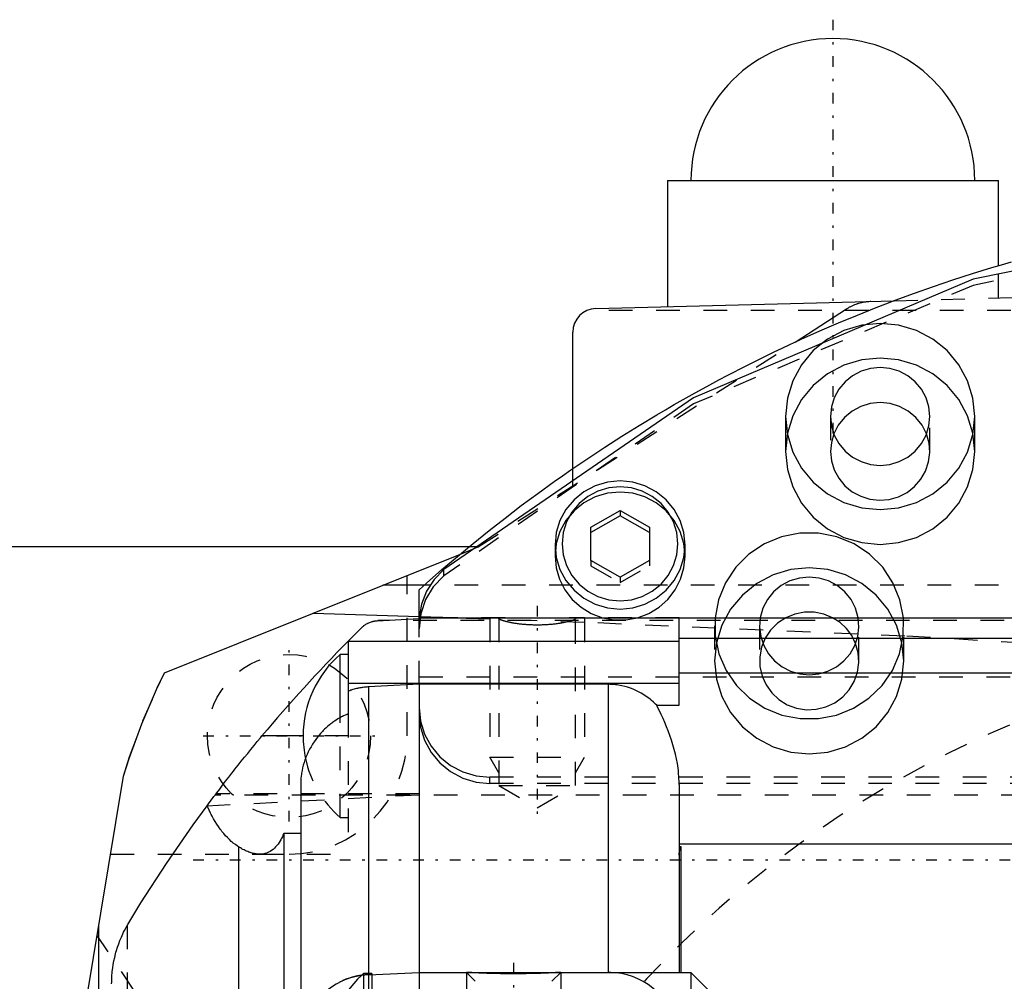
# Model space of a CAD drawing. Extents: x -109 to 109, y -1 to 737.
# Tile 9 of 12: x -59 to -18, y 601 to 641. Entities that reach past the tile are written whole.
import ezdxf

# ---------------------------------------------------------------- set-up
doc = ezdxf.new("R2010")
doc.units = 0
doc.linetypes.add('CENTER', pattern=[1.5, 0.45, -0.5, 0.05, -0.5])
doc.linetypes.add('DASHED', pattern=[2, 1, -1])
for name, color, linetype in [('AM_0', 7, 'CONTINUOUS'), ('AM_3', 7, 'DASHED'), ('AM_7', 7, 'CENTER')]:
    doc.layers.add(name, color=color, linetype=linetype)

msp = doc.modelspace()

# ---------------------------------------------------------------- linework, layer by layer
at = {"layer": 'AM_0', "color": 7, "linetype": 'CONTINUOUS'}
for p, q in [((-32, 634.5), (-32, 629.162)), ((-32, 634.5), (-18, 634.5)), ((-18, 630.895), (-18, 634.5)), ((-35.026, 629.083), (-22.413, 629.413)), ((-26.601, 627.659), (-24.422, 629.068)), ((-36, 622.309), (-36, 628.083)), ((-27, 624.516), (-27, 623.04)), ((-19, 623.04), (-19, 624.516)), ((-35.24, 619.835), (-34, 620.54)), ((-34, 620.54), (-34, 620.314)), ((-34, 620.54), (-32.76, 619.835)), ((-34, 620.314), (-35.24, 619.609)), ((-32.76, 619.609), (-34, 620.314)), ((-35.24, 618.424), (-35.24, 619.835)), ((-32.76, 619.835), (-32.76, 618.424)), ((-40.389, 619), (-64.8, 619)), ((-36.75, 619.077), (-36.75, 618.609)), ((-31.25, 618.609), (-31.25, 619.077)), ((-53.27, 613.666), (-40.753, 618.697)), ((-34, 617.719), (-35.24, 618.424)), ((-32.76, 618.424), (-34, 617.719)), ((-42.275, 617.382), (-44.025, 617.382)), ((-42.5, 615.97), (-42.5, 617.181)), ((-46.98, 616.194), (-42.5, 616.055)), ((-44.267, 615.877), (-42.5, 615.97)), ((-42.5, 616), (42.5, 616)), ((-31.5, 612.296), (-31.5, 616)), ((-45.5, 615.008), (-44.916, 615.591)), ((-45.5, 615.008), (-45.5, 611.929)), ((31.5, 615.12), (-31.5, 615.12)), ((-31.5, 615), (-45.5, 615)), ((-45.5, 614.45), (-45.843, 614.45)), ((-45.843, 611.771), (-45.843, 614.45)), ((31.5, 613.65), (-31.5, 613.65)), ((-31.5, 613.219), (-45.5, 613.219)), ((-42.5, 613.184), (-44.639, 613.075)), ((-44.639, 613.075), (-44.639, 600.953)), ((-42.5, 613.184), (-42.5, 526.816)), ((-34.5, 613.184), (-42.5, 613.184)), ((-34.5, 613.184), (-34.5, 601)), ((-32.451, 612.296), (-31.5, 612.296)), ((-47.403, 611), (-49.143, 611)), ((-58, 591.16), (-55.006, 609.302)), ((-47.5, 609.025), (-47.5, 597.92)), ((-31.5, 608.95), (-31.5, 600.978)), ((-51.124, 608.501), (-51.082, 608.557)), ((-47.5, 606.878), (-48.219, 606.878)), ((-48.219, 606.878), (-48.219, 533.122)), ((-50.139, 606.314), (-50.139, 533.686)), ((31.5, 606.42), (-31.5, 606.42)), ((-31.416, 606.309), (-31.5, 606.309)), ((-31.416, 601), (-31.416, 606.309)), ((-56.052, 602.961), (-56.052, 538.675)), ((-44.5, 600.95), (-44.843, 600.95)), ((-44.843, 600.95), (-44.843, 600.885)), ((-44.639, 600.901), (-42.5, 601)), ((-44.639, 600.901), (-44.639, 574.5)), ((-44.5, 600.95), (-44.5, 600.907)), ((-42.5, 601), (-31, 601)), ((-29, 599), (-31, 601)), ((-31, 601), (-31, 539))]:
    msp.add_line(p, q, dxfattribs=at)
for points in [[(41.459, 618.035), (30.896, 625.302), (19.062, 630.319), (6.442, 632.88), (-6.442, 632.88), (-19.062, 630.319), (-30.896, 625.302), (-41.459, 618.035)], [(-20.9, 624.516), (-20.94, 624.92), (-21.06, 625.308), (-21.254, 625.665), (-21.515, 625.979), (-21.833, 626.236), (-22.196, 626.427), (-22.59, 626.545), (-23, 626.584), (-23.41, 626.545), (-23.804, 626.427), (-24.167, 626.236), (-24.485, 625.979), (-24.746, 625.665), (-24.94, 625.308), (-25.06, 624.92), (-25.1, 624.516)], [(-21.038, 623.778), (-21.227, 624.149), (-21.488, 624.475), (-21.809, 624.744), (-22.178, 624.943), (-22.581, 625.067), (-23, 625.108), (-23.419, 625.067), (-23.822, 624.943), (-24.191, 624.744), (-24.512, 624.475), (-24.773, 624.149), (-24.962, 623.778)], [(-25.1, 624.516), (-25.06, 624.113), (-24.94, 623.725), (-24.746, 623.367), (-24.485, 623.054), (-24.167, 622.797), (-23.804, 622.606), (-23.41, 622.488), (-23, 622.448), (-22.59, 622.488), (-22.196, 622.606), (-21.833, 622.797), (-21.515, 623.054), (-21.254, 623.367), (-21.06, 623.725), (-20.94, 624.113), (-20.9, 624.516)], [(-27, 623.04), (-26.923, 622.272), (-26.696, 621.533), (-26.326, 620.852), (-25.828, 620.255), (-25.222, 619.765), (-24.531, 619.401), (-23.78, 619.177), (-23, 619.101), (-22.22, 619.177), (-21.469, 619.401), (-20.778, 619.765), (-20.172, 620.255), (-19.674, 620.852), (-19.304, 621.533), (-19.077, 622.272), (-19, 623.04)], [(-31.25, 619.077), (-31.303, 619.606), (-31.459, 620.114), (-31.713, 620.582), (-32.055, 620.992), (-32.472, 621.329), (-32.948, 621.579), (-33.464, 621.734), (-34, 621.786), (-34.536, 621.734), (-35.052, 621.579), (-35.528, 621.329), (-35.945, 620.992), (-36.287, 620.582), (-36.541, 620.114), (-36.697, 619.606), (-36.75, 619.077)], [(-22.016, 616), (-22.162, 616.764), (-22.459, 617.484), (-22.893, 618.134), (-23.448, 618.686), (-24.103, 619.121), (-24.831, 619.42), (-25.605, 619.573), (-26.395, 619.573), (-27.169, 619.42), (-27.897, 619.121), (-28.552, 618.686), (-29.107, 618.134), (-29.541, 617.484), (-29.838, 616.764), (-29.984, 616)], [(-36.75, 619.077), (-36.697, 618.549), (-36.541, 618.041), (-36.287, 617.573), (-35.945, 617.162), (-35.528, 616.826), (-35.052, 616.575), (-34.536, 616.421), (-34, 616.369), (-33.464, 616.421), (-32.948, 616.575), (-32.472, 616.826), (-32.055, 617.162), (-31.713, 617.573), (-31.459, 618.041), (-31.303, 618.549), (-31.25, 619.077)], [(-36.75, 618.609), (-36.703, 618.109), (-36.563, 617.627), (-36.335, 617.178), (-36.027, 616.778), (-35.65, 616.442), (-35.215, 616.179), (-34.74, 616)], [(-33.26, 616), (-32.785, 616.179), (-32.35, 616.442), (-31.973, 616.778), (-31.665, 617.178), (-31.437, 617.627), (-31.297, 618.109), (-31.25, 618.609)], [(-41.459, 618.035), (-41.867, 617.613), (-42.183, 617.12), (-42.394, 616.575), (-42.493, 616)], [(-23.93, 616), (-24.041, 616.399), (-24.231, 616.768), (-24.492, 617.092), (-24.813, 617.359), (-25.181, 617.557), (-25.582, 617.68), (-26, 617.721), (-26.418, 617.68), (-26.819, 617.557), (-27.187, 617.359), (-27.508, 617.092), (-27.769, 616.768), (-27.959, 616.399), (-28.07, 616)], [(-25.009, 616), (-25.389, 616.156), (-25.794, 616.235), (-26.206, 616.235), (-26.611, 616.156), (-26.991, 616)]]:
    msp.add_lwpolyline(points, dxfattribs=at)
for points in [[(-27, 624.516), (-26.923, 623.748), (-26.696, 623.009), (-26.326, 622.328), (-25.828, 621.731), (-25.222, 621.241), (-24.531, 620.877), (-23.78, 620.653), (-23, 620.577), (-22.22, 620.653), (-21.469, 620.877), (-20.778, 621.241), (-20.172, 621.731), (-19.674, 622.328), (-19.304, 623.009), (-19.077, 623.748), (-19, 624.516), (-19.077, 625.285), (-19.304, 626.024), (-19.674, 626.705), (-20.172, 627.302), (-20.778, 627.792), (-21.469, 628.156), (-22.22, 628.38), (-23, 628.455), (-23.78, 628.38), (-24.531, 628.156), (-25.222, 627.792), (-25.828, 627.302), (-26.326, 626.705), (-26.696, 626.024), (-26.923, 625.285)], [(-36.45, 619.129), (-36.403, 618.659), (-36.264, 618.206), (-36.037, 617.789), (-35.732, 617.423), (-35.361, 617.123), (-34.938, 616.9), (-34.478, 616.763), (-34, 616.717), (-33.522, 616.763), (-33.062, 616.9), (-32.639, 617.123), (-32.268, 617.423), (-31.963, 617.789), (-31.736, 618.206), (-31.597, 618.659), (-31.55, 619.129), (-31.597, 619.6), (-31.736, 620.053), (-31.963, 620.47), (-32.268, 620.836), (-32.639, 621.136), (-33.062, 621.359), (-33.522, 621.496), (-34, 621.542), (-34.478, 621.496), (-34.938, 621.359), (-35.361, 621.136), (-35.732, 620.836), (-36.037, 620.47), (-36.264, 620.053), (-36.403, 619.6)]]:
    msp.add_lwpolyline(points, close=True, dxfattribs=at)
for points in [[(-42.5, 617.181, 0), (-42.179, 617.468, 0), (-41.53, 618.036, 0), (-40.874, 618.596, 0), (-40.543, 618.872, 0), (-40.211, 619.146, 0), (-39.54, 619.688, 0), (-38.861, 620.22, 0), (-38.176, 620.743, 0), (-37.483, 621.257, 0), (-36.784, 621.761, 0), (-36.431, 622.01, 0), (-36.078, 622.256, 0), (-35.365, 622.741, 0), (-34.645, 623.216, 0), (-33.919, 623.682, 0), (-33.187, 624.137, 0), (-32.449, 624.583, 0), (-32.078, 624.802, 0), (-31.705, 625.018, 0), (-30.955, 625.444, 0), (-30.199, 625.859, 0), (-29.82, 626.063, 0), (-29.438, 626.264, 0), (-28.672, 626.659, 0), (-27.9, 627.043, 0), (-27.512, 627.231, 0), (-27.122, 627.416, 0), (-26.34, 627.779, 0), (-25.553, 628.132, 0), (-24.762, 628.473, 0), (-23.965, 628.804, 0), (-23.165, 629.124, 0), (-22.763, 629.28, 0), (-22.36, 629.433, 0), (-21.551, 629.731, 0), (-20.738, 630.018, 0), (-19.921, 630.294, 0), (-19.1, 630.559, 0), (-18.276, 630.813, 0), (-17.863, 630.936, 0), (-17.449, 631.056, 0)], [(-24.422, 629.068, 0), (-24.396, 629.084, 0), (-24.344, 629.116, 0), (-24.291, 629.146, 0), (-24.265, 629.16, 0), (-24.237, 629.174, 0), (-24.183, 629.2, 0), (-24.127, 629.225, 0), (-24.071, 629.248, 0), (-24.014, 629.27, 0), (-23.957, 629.29, 0), (-23.928, 629.299, 0), (-23.898, 629.308, 0), (-23.84, 629.324, 0), (-23.781, 629.338, 0), (-23.721, 629.351, 0), (-23.661, 629.362, 0), (-23.601, 629.371, 0), (-23.571, 629.374, 0), (-23.541, 629.378, 0), (-23.48, 629.383, 0), (-23.419, 629.387, 0), (-23.389, 629.388, 0)], [(-44.916, 615.591, 0), (-44.904, 615.603, 0), (-44.88, 615.625, 0), (-44.855, 615.647, 0), (-44.842, 615.657, 0), (-44.829, 615.667, 0), (-44.802, 615.688, 0), (-44.775, 615.707, 0), (-44.746, 615.726, 0), (-44.717, 615.743, 0), (-44.686, 615.76, 0), (-44.671, 615.769, 0), (-44.655, 615.776, 0), (-44.622, 615.792, 0), (-44.589, 615.806, 0), (-44.554, 615.819, 0), (-44.515, 615.833, 0), (-44.49, 615.84, 0), (-44.482, 615.842, 0), (-44.475, 615.844, 0), (-44.471, 615.845, 0), (-44.467, 615.846, 0), (-44.459, 615.848, 0), (-44.451, 615.85, 0), (-44.447, 615.851, 0), (-44.443, 615.852, 0), (-44.434, 615.854, 0), (-44.426, 615.856, 0), (-44.422, 615.857, 0), (-44.417, 615.858, 0), (-44.409, 615.86, 0), (-44.4, 615.861, 0), (-44.391, 615.863, 0), (-44.382, 615.865, 0), (-44.372, 615.866, 0), (-44.368, 615.867, 0), (-44.363, 615.868, 0), (-44.353, 615.869, 0), (-44.343, 615.87, 0), (-44.333, 615.872, 0), (-44.322, 615.873, 0), (-44.31, 615.874, 0), (-44.304, 615.875, 0), (-44.298, 615.875, 0), (-44.286, 615.876, 0), (-44.278, 615.877, 0), (-44.276, 615.877, 0), (-44.274, 615.877, 0), (-44.273, 615.877, 0), (-44.272, 615.877, 0), (-44.27, 615.877, 0), (-44.268, 615.877, 0), (-44.267, 615.877, 0)], [(-39.121, 615.964, 0), (-39.121, 615.966, 0), (-39.119, 615.97, 0), (-39.117, 615.973, 0), (-39.115, 615.975, 0), (-39.112, 615.977, 0), (-39.106, 615.98, 0), (-39.099, 615.983, 0), (-39.09, 615.986, 0), (-39.08, 615.988, 0), (-39.068, 615.991, 0), (-39.061, 615.992, 0), (-39.054, 615.993, 0), (-39.039, 615.994, 0), (-39.023, 615.996, 0), (-39.005, 615.997, 0), (-38.985, 615.998, 0), (-38.965, 615.999, 0), (-38.954, 615.999, 0), (-38.942, 615.999, 0), (-38.919, 616, 0), (-38.894, 616, 0), (-38.881, 616, 0)], [(-35.879, 615.964, 0), (-35.879, 615.962, 0), (-35.88, 615.958, 0), (-35.883, 615.954, 0), (-35.885, 615.951, 0), (-35.887, 615.949, 0), (-35.892, 615.944, 0), (-35.899, 615.939, 0), (-35.907, 615.934, 0), (-35.917, 615.928, 0), (-35.927, 615.923, 0), (-35.933, 615.92, 0), (-35.94, 615.917, 0), (-35.953, 615.911, 0), (-35.968, 615.904, 0), (-35.985, 615.898, 0), (-36.002, 615.892, 0), (-36.021, 615.885, 0), (-36.031, 615.882, 0), (-36.042, 615.878, 0), (-36.063, 615.871, 0), (-36.086, 615.864, 0), (-36.098, 615.861, 0), (-36.11, 615.858, 0), (-36.135, 615.851, 0), (-36.161, 615.844, 0), (-36.174, 615.84, 0), (-36.188, 615.837, 0), (-36.216, 615.83, 0), (-36.245, 615.823, 0), (-36.275, 615.816, 0), (-36.305, 615.809, 0), (-36.337, 615.803, 0), (-36.352, 615.799, 0), (-36.368, 615.796, 0), (-36.401, 615.79, 0), (-36.436, 615.783, 0), (-36.471, 615.777, 0), (-36.507, 615.77, 0), (-36.545, 615.764, 0), (-36.564, 615.761, 0), (-36.583, 615.758, 0), (-36.623, 615.752, 0), (-36.663, 615.747, 0), (-36.705, 615.741, 0), (-36.747, 615.736, 0), (-36.789, 615.731, 0), (-36.811, 615.728, 0), (-36.833, 615.726, 0), (-36.877, 615.721, 0), (-36.922, 615.717, 0), (-36.967, 615.713, 0), (-37.013, 615.709, 0), (-37.059, 615.706, 0), (-37.082, 615.704, 0), (-37.105, 615.703, 0), (-37.152, 615.7, 0), (-37.198, 615.697, 0), (-37.245, 615.695, 0), (-37.292, 615.694, 0), (-37.338, 615.692, 0), (-37.362, 615.692, 0), (-37.385, 615.691, 0), (-37.431, 615.691, 0), (-37.477, 615.69, 0), (-37.5, 615.69, 0), (-37.523, 615.69, 0), (-37.569, 615.691, 0), (-37.615, 615.691, 0), (-37.638, 615.692, 0), (-37.662, 615.692, 0), (-37.708, 615.694, 0), (-37.755, 615.695, 0), (-37.802, 615.697, 0), (-37.848, 615.7, 0), (-37.895, 615.703, 0), (-37.918, 615.704, 0), (-37.941, 615.706, 0), (-37.987, 615.709, 0), (-38.033, 615.713, 0), (-38.078, 615.717, 0), (-38.123, 615.721, 0), (-38.167, 615.726, 0), (-38.189, 615.728, 0), (-38.211, 615.731, 0), (-38.253, 615.736, 0), (-38.295, 615.741, 0), (-38.337, 615.747, 0), (-38.377, 615.752, 0), (-38.417, 615.758, 0), (-38.436, 615.761, 0), (-38.455, 615.764, 0), (-38.493, 615.77, 0), (-38.529, 615.777, 0), (-38.564, 615.783, 0), (-38.599, 615.79, 0), (-38.632, 615.796, 0), (-38.648, 615.799, 0), (-38.663, 615.803, 0), (-38.695, 615.809, 0), (-38.725, 615.816, 0), (-38.755, 615.823, 0), (-38.784, 615.83, 0), (-38.812, 615.837, 0), (-38.826, 615.84, 0), (-38.839, 615.844, 0), (-38.865, 615.851, 0), (-38.89, 615.858, 0), (-38.902, 615.861, 0), (-38.914, 615.864, 0), (-38.937, 615.871, 0), (-38.958, 615.878, 0), (-38.969, 615.882, 0), (-38.979, 615.885, 0), (-38.998, 615.892, 0), (-39.015, 615.898, 0), (-39.032, 615.904, 0), (-39.047, 615.911, 0), (-39.06, 615.917, 0), (-39.067, 615.92, 0), (-39.073, 615.923, 0), (-39.083, 615.928, 0), (-39.093, 615.934, 0), (-39.101, 615.939, 0), (-39.108, 615.944, 0), (-39.113, 615.949, 0), (-39.115, 615.951, 0), (-39.117, 615.954, 0), (-39.12, 615.958, 0), (-39.121, 615.962, 0), (-39.121, 615.964, 0)], [(-36.119, 616, 0), (-36.106, 616, 0), (-36.081, 616, 0), (-36.058, 615.999, 0), (-36.046, 615.999, 0), (-36.035, 615.999, 0), (-36.015, 615.998, 0), (-35.995, 615.997, 0), (-35.977, 615.996, 0), (-35.961, 615.994, 0), (-35.946, 615.993, 0), (-35.939, 615.992, 0), (-35.932, 615.991, 0), (-35.92, 615.988, 0), (-35.91, 615.986, 0), (-35.901, 615.983, 0), (-35.894, 615.98, 0), (-35.888, 615.977, 0), (-35.885, 615.975, 0), (-35.883, 615.973, 0), (-35.881, 615.97, 0), (-35.879, 615.966, 0), (-35.879, 615.964, 0)], [(-55.006, 609.302, 0), (-54.766, 610.048, 0), (-54.226, 611.519, 0), (-53.608, 612.959, 0), (-53.27, 613.666, 0)], [(-44.639, 613.075, 0), (-44.663, 613.074, 0), (-44.711, 613.071, 0), (-44.759, 613.067, 0), (-44.783, 613.064, 0), (-44.808, 613.061, 0), (-44.857, 613.055, 0), (-44.906, 613.049, 0), (-44.955, 613.041, 0), (-45.004, 613.032, 0), (-45.053, 613.022, 0), (-45.077, 613.017, 0), (-45.102, 613.012, 0), (-45.15, 613.001, 0), (-45.198, 612.988, 0), (-45.246, 612.975, 0), (-45.294, 612.961, 0), (-45.341, 612.947, 0), (-45.364, 612.939, 0), (-45.387, 612.932, 0), (-45.433, 612.916, 0), (-45.478, 612.899, 0), (-45.5, 612.89, 0)], [(-32.451, 612.296, 0), (-32.494, 612.34, 0), (-32.585, 612.426, 0), (-32.682, 612.51, 0), (-32.732, 612.551, 0), (-32.783, 612.592, 0), (-32.889, 612.669, 0), (-32.998, 612.741, 0), (-33.109, 612.808, 0), (-33.22, 612.869, 0), (-33.332, 612.924, 0), (-33.387, 612.949, 0), (-33.443, 612.973, 0), (-33.559, 613.018, 0), (-33.68, 613.058, 0), (-33.804, 613.094, 0), (-33.931, 613.124, 0), (-34.06, 613.148, 0), (-34.124, 613.158, 0), (-34.188, 613.166, 0), (-34.315, 613.178, 0), (-34.439, 613.183, 0), (-34.5, 613.184, 0)], [(-31.5, 608.95, 0), (-31.501, 609.048, 0), (-31.509, 609.243, 0), (-31.524, 609.44, 0), (-31.534, 609.538, 0), (-31.546, 609.637, 0), (-31.575, 609.835, 0), (-31.612, 610.034, 0), (-31.655, 610.232, 0), (-31.705, 610.432, 0), (-31.761, 610.631, 0), (-31.791, 610.73, 0), (-31.823, 610.829, 0), (-31.889, 611.022, 0), (-31.959, 611.21, 0), (-32.031, 611.393, 0), (-32.106, 611.569, 0), (-32.182, 611.741, 0), (-32.221, 611.824, 0), (-32.259, 611.906, 0), (-32.336, 612.066, 0), (-32.413, 612.221, 0), (-32.451, 612.296, 0)], [(-45.5, 611.929, 0), (-45.54, 611.913, 0), (-45.618, 611.88, 0), (-45.695, 611.845, 0), (-45.734, 611.827, 0), (-45.773, 611.807, 0), (-45.851, 611.766, 0), (-45.928, 611.722, 0), (-46.005, 611.675, 0), (-46.081, 611.625, 0), (-46.156, 611.573, 0), (-46.192, 611.546, 0), (-46.229, 611.519, 0), (-46.3, 611.463, 0), (-46.368, 611.405, 0), (-46.435, 611.346, 0), (-46.498, 611.286, 0), (-46.559, 611.225, 0), (-46.588, 611.195, 0), (-46.616, 611.164, 0), (-46.673, 611.101, 0), (-46.73, 611.034, 0), (-46.758, 611, 0)], [(-51.462, 608.048, 0), (-51.406, 608.124, 0), (-51.292, 608.277, 0), (-51.174, 608.434, 0), (-51.115, 608.514, 0), (-51.054, 608.594, 0), (-50.931, 608.756, 0), (-50.806, 608.92, 0), (-50.679, 609.086, 0), (-50.549, 609.253, 0), (-50.418, 609.421, 0), (-50.352, 609.506, 0), (-50.285, 609.59, 0), (-50.152, 609.759, 0), (-50.017, 609.928, 0), (-49.882, 610.097, 0), (-49.747, 610.265, 0), (-49.612, 610.431, 0), (-49.544, 610.514, 0), (-49.477, 610.596, 0), (-49.342, 610.759, 0), (-49.209, 610.92, 0), (-49.143, 611, 0)], [(-46.758, 611, 0), (-46.796, 610.952, 0), (-46.869, 610.854, 0), (-46.94, 610.753, 0), (-46.973, 610.702, 0), (-47.006, 610.65, 0), (-47.069, 610.545, 0), (-47.128, 610.438, 0), (-47.184, 610.329, 0), (-47.235, 610.219, 0), (-47.282, 610.108, 0), (-47.304, 610.051, 0), (-47.324, 609.995, 0), (-47.363, 609.881, 0), (-47.397, 609.767, 0), (-47.426, 609.652, 0), (-47.45, 609.537, 0), (-47.47, 609.422, 0), (-47.478, 609.365, 0), (-47.485, 609.308, 0), (-47.494, 609.194, 0), (-47.499, 609.081, 0), (-47.5, 609.025, 0)], [(-54.78, 603.094, 0), (-54.259, 603.941, 0), (-53.179, 605.61, 0), (-52.047, 607.244, 0), (-51.462, 608.048, 0)], [(-50.139, 606.314, 0), (-50.183, 606.343, 0), (-50.269, 606.405, 0), (-50.355, 606.471, 0), (-50.397, 606.506, 0), (-50.439, 606.542, 0), (-50.521, 606.617, 0), (-50.603, 606.698, 0), (-50.682, 606.782, 0), (-50.76, 606.871, 0), (-50.837, 606.965, 0), (-50.874, 607.013, 0), (-50.911, 607.063, 0), (-50.984, 607.164, 0), (-51.054, 607.27, 0), (-51.123, 607.38, 0), (-51.19, 607.494, 0), (-51.254, 607.611, 0), (-51.286, 607.671, 0), (-51.316, 607.732, 0), (-51.376, 607.856, 0), (-51.434, 607.983, 0), (-51.462, 608.048, 0)], [(-48.219, 606.878, 0), (-48.24, 606.829, 0), (-48.281, 606.736, 0), (-48.325, 606.65, 0), (-48.347, 606.609, 0), (-48.369, 606.569, 0), (-48.415, 606.495, 0), (-48.462, 606.427, 0), (-48.512, 606.364, 0), (-48.564, 606.305, 0), (-48.618, 606.25, 0), (-48.646, 606.225, 0), (-48.675, 606.201, 0), (-48.735, 606.156, 0), (-48.797, 606.117, 0), (-48.861, 606.084, 0), (-48.927, 606.056, 0), (-48.995, 606.033, 0), (-49.029, 606.025, 0), (-49.064, 606.017, 0), (-49.136, 606.006, 0), (-49.208, 606.001, 0), (-49.245, 606, 0)], [(-49.245, 606, 0), (-49.268, 606, 0), (-49.315, 606.002, 0), (-49.362, 606.006, 0), (-49.385, 606.009, 0), (-49.409, 606.013, 0), (-49.456, 606.021, 0), (-49.503, 606.03, 0), (-49.551, 606.042, 0), (-49.598, 606.055, 0), (-49.646, 606.07, 0), (-49.67, 606.079, 0), (-49.695, 606.088, 0), (-49.745, 606.107, 0), (-49.795, 606.128, 0), (-49.847, 606.151, 0), (-49.899, 606.176, 0), (-49.951, 606.203, 0), (-49.978, 606.218, 0), (-50.004, 606.233, 0), (-50.058, 606.264, 0), (-50.112, 606.297, 0), (-50.139, 606.314, 0)], [(-31.5, 605.961, 0), (-31.498, 606.017, 0), (-31.479, 606.133, 0), (-31.442, 606.25, 0), (-31.416, 606.309, 0)], [(-55.5, 600.508, 0), (-55.499, 600.584, 0), (-55.495, 600.735, 0), (-55.486, 600.885, 0), (-55.48, 600.96, 0), (-55.472, 601.036, 0), (-55.454, 601.185, 0), (-55.431, 601.335, 0), (-55.404, 601.483, 0), (-55.372, 601.631, 0), (-55.336, 601.777, 0), (-55.317, 601.85, 0), (-55.296, 601.923, 0), (-55.251, 602.067, 0), (-55.202, 602.21, 0), (-55.148, 602.351, 0), (-55.09, 602.49, 0), (-55.028, 602.628, 0), (-54.996, 602.696, 0), (-54.962, 602.764, 0), (-54.892, 602.897, 0), (-54.818, 603.029, 0), (-54.78, 603.094, 0)], [(-45.817, 600.615, 0), (-45.782, 600.632, 0), (-45.748, 600.648, 0), (-45.713, 600.664, 0), (-45.696, 600.671, 0), (-45.679, 600.679, 0), (-45.645, 600.693, 0), (-45.61, 600.707, 0), (-45.593, 600.714, 0), (-45.576, 600.721, 0), (-45.54, 600.734, 0), (-45.504, 600.747, 0), (-45.486, 600.753, 0), (-45.468, 600.76, 0), (-45.431, 600.772, 0), (-45.394, 600.784, 0), (-45.356, 600.795, 0), (-45.318, 600.806, 0), (-45.28, 600.817, 0), (-45.261, 600.822, 0), (-45.241, 600.827, 0), (-45.203, 600.837, 0), (-45.164, 600.846, 0), (-45.124, 600.854, 0), (-45.085, 600.862, 0), (-45.046, 600.87, 0), (-45.026, 600.873, 0), (-45.006, 600.877, 0), (-44.967, 600.883, 0), (-44.927, 600.889, 0), (-44.907, 600.892, 0)], [(-36.5, 601, 0), (-36.5, 601, 0), (-36.502, 601, 0), (-36.505, 601, 0), (-36.507, 601, 0), (-36.51, 600.999, 0), (-36.517, 600.999, 0), (-36.525, 600.998, 0), (-36.536, 600.998, 0), (-36.548, 600.997, 0), (-36.561, 600.996, 0), (-36.569, 600.996, 0), (-36.577, 600.995, 0), (-36.594, 600.994, 0), (-36.613, 600.993, 0), (-36.634, 600.992, 0), (-36.656, 600.991, 0), (-36.68, 600.99, 0), (-36.693, 600.989, 0), (-36.706, 600.988, 0), (-36.733, 600.987, 0), (-36.761, 600.985, 0), (-36.776, 600.984, 0), (-36.791, 600.984, 0), (-36.823, 600.982, 0), (-36.856, 600.98, 0), (-36.872, 600.98, 0), (-36.89, 600.979, 0), (-36.925, 600.977, 0), (-36.961, 600.975, 0), (-36.998, 600.974, 0), (-37.037, 600.972, 0), (-37.076, 600.97, 0), (-37.095, 600.969, 0), (-37.115, 600.968, 0), (-37.157, 600.967, 0), (-37.199, 600.965, 0), (-37.243, 600.963, 0), (-37.288, 600.962, 0), (-37.335, 600.96, 0), (-37.358, 600.959, 0), (-37.382, 600.958, 0), (-37.431, 600.957, 0), (-37.481, 600.955, 0), (-37.532, 600.954, 0), (-37.583, 600.952, 0), (-37.636, 600.951, 0), (-37.662, 600.95, 0), (-37.689, 600.949, 0), (-37.743, 600.948, 0), (-37.798, 600.947, 0), (-37.853, 600.946, 0), (-37.909, 600.945, 0), (-37.965, 600.944, 0), (-37.993, 600.943, 0), (-38.021, 600.943, 0), (-38.078, 600.942, 0), (-38.135, 600.941, 0), (-38.191, 600.941, 0), (-38.248, 600.94, 0), (-38.305, 600.94, 0), (-38.333, 600.94, 0), (-38.361, 600.94, 0), (-38.417, 600.939, 0), (-38.472, 600.939, 0), (-38.5, 600.939, 0), (-38.528, 600.939, 0), (-38.583, 600.939, 0), (-38.639, 600.94, 0), (-38.667, 600.94, 0), (-38.695, 600.94, 0), (-38.752, 600.94, 0), (-38.809, 600.941, 0), (-38.865, 600.941, 0), (-38.922, 600.942, 0), (-38.979, 600.943, 0), (-39.007, 600.943, 0), (-39.035, 600.944, 0), (-39.091, 600.945, 0), (-39.147, 600.946, 0), (-39.202, 600.947, 0), (-39.257, 600.948, 0), (-39.311, 600.949, 0), (-39.338, 600.95, 0), (-39.364, 600.951, 0), (-39.417, 600.952, 0), (-39.468, 600.954, 0), (-39.519, 600.955, 0), (-39.569, 600.957, 0), (-39.618, 600.958, 0), (-39.642, 600.959, 0), (-39.665, 600.96, 0), (-39.712, 600.962, 0), (-39.757, 600.963, 0), (-39.801, 600.965, 0), (-39.843, 600.967, 0), (-39.885, 600.968, 0), (-39.905, 600.969, 0), (-39.924, 600.97, 0), (-39.963, 600.972, 0), (-40.002, 600.974, 0), (-40.039, 600.975, 0), (-40.075, 600.977, 0), (-40.11, 600.979, 0), (-40.128, 600.98, 0), (-40.144, 600.98, 0), (-40.177, 600.982, 0), (-40.209, 600.984, 0), (-40.224, 600.984, 0), (-40.239, 600.985, 0), (-40.267, 600.987, 0), (-40.294, 600.988, 0), (-40.307, 600.989, 0), (-40.32, 600.99, 0), (-40.344, 600.991, 0), (-40.366, 600.992, 0), (-40.387, 600.993, 0), (-40.406, 600.994, 0), (-40.423, 600.995, 0), (-40.431, 600.996, 0), (-40.439, 600.996, 0), (-40.452, 600.997, 0), (-40.464, 600.998, 0), (-40.475, 600.998, 0), (-40.483, 600.999, 0), (-40.49, 600.999, 0), (-40.493, 601, 0), (-40.495, 601, 0), (-40.498, 601, 0), (-40.5, 601, 0), (-40.5, 601, 0)]]:
    msp.add_polyline3d(points, dxfattribs=at)
for centre, radius, start, end in [((-25, 634.5), 6, 0, 180), ((-35, 628.083), 1, 91.5, 180), ((0, 570), 64, 135.31124, 140.16156), ((-42.803, 610.998), 4.6, 131.3662, 179.9713), ((-42.803, 611.002), 4.6, 180.0287, 191.9307), ((-44.5, 597.904), 3, 92.6507, 180), ((-41.803, 597.498), 4.6, 131.3662, 132.7872)]:
    msp.add_arc(centre, radius, start, end, dxfattribs=at)
at = {"layer": 'AM_3', "color": 6, "linetype": 'DASHED'}
for p, q in [((-18, 629.529), (-18, 630.895)), ((-22.413, 629.413), (0, 630)), ((24.527, 629), (-35.399, 629)), ((-40, 619), (-26.601, 627.659)), ((-25.1, 624.516), (-25.1, 623.04)), ((-20.9, 623.04), (-20.9, 624.516)), ((-36, 621.585), (-36, 622.309)), ((-40.753, 618.697), (-40, 619)), ((-40, 619), (-40.389, 619)), ((-35.24, 618.424), (-35.24, 618.199)), ((-32.76, 618.424), (-32.76, 618.199)), ((-41.459, 617.776), (-41.459, 618.035)), ((-35.24, 618.199), (-34, 617.494)), ((-34, 617.494), (-32.76, 618.199)), ((-43, 611), (-43, 617.794)), ((-34, 617.719), (-34, 617.494)), ((-2, 617.382), (-42.275, 617.382)), ((44.247, 615.878), (-44.247, 615.878)), ((-42.493, 616), (-42.5, 615.797)), ((-38.855, 616), (-42.5, 616)), ((-42.5, 613.184), (-42.5, 615.97)), ((-39.5, 615.964), (-39.5, 610.1)), ((-39.121, 615.964), (-39.121, 608.9)), ((-31.5, 616), (-36.145, 616)), ((-35.879, 608.9), (-35.879, 615.964)), ((-35.5, 615.964), (-35.5, 610.1)), ((-30, 615.653), (-30, 614.177)), ((-28.1, 615.653), (-28.1, 614.177)), ((-23.9, 614.177), (-23.9, 615.653)), ((-22, 614.177), (-22, 615.653)), ((-42.5, 613.5), (42.5, 613.5)), ((-45.843, 607.55), (-45.843, 611.771)), ((-45.5, 611.929), (-45.5, 606)), ((-45.5, 611), (-47.403, 611)), ((-39.121, 609.444), (-39.5, 610.1)), ((-39.5, 610.1), (-35.5, 610.1)), ((-35.879, 609.444), (-35.5, 610.1)), ((-39.5, 608.994), (-39.5, 609.253)), ((39.5, 609.253), (-39.5, 609.253)), ((39.5, 608.994), (-39.5, 608.994)), ((-39.121, 608.9), (-37.5, 607.964)), ((-39.121, 608.9), (-35.879, 608.9)), ((-37.5, 607.964), (-35.879, 608.9)), ((-42.5, 608.5), (-51.476, 608.03)), ((51.124, 608.501), (-51.124, 608.501)), ((-42.5, 608.557), (-51.082, 608.557)), ((-45.843, 607.55), (-45.5, 607.55)), ((-55.551, 606), (-49.245, 606)), ((-49.245, 606), (-45.5, 606)), ((-54.842, 602.987), (-54.842, 574.5)), ((-44.843, 600.885), (-44.843, 594.05)), ((-44.639, 600.953), (-44.639, 600.917)), ((-44.639, 600.917), (-44.5, 600.923)), ((-44.5, 600.907), (-44.5, 593.5)), ((-40.5, 601), (-40.121, 600.621)), ((-40.5, 601), (-40.5, 595)), ((-36.879, 600.621), (-36.5, 601)), ((-36.5, 601), (-36.5, 595)), ((-31.5, 539.024), (-31.5, 600.978)), ((-31.416, 539), (-31.416, 601))]:
    msp.add_line(p, q, dxfattribs=at)
for points in [[(41.459, 617.776), (30.896, 625.043), (19.062, 630.06), (6.442, 632.621), (-6.442, 632.621), (-19.062, 630.06), (-30.896, 625.043), (-41.459, 617.776)], [(-19, 623.04), (-19.077, 623.809), (-19.304, 624.548), (-19.674, 625.229), (-20.172, 625.826), (-20.778, 626.316), (-21.469, 626.68), (-22.22, 626.904), (-23, 626.979), (-23.78, 626.904), (-24.531, 626.68), (-25.222, 626.316), (-25.828, 625.826), (-26.326, 625.229), (-26.696, 624.548), (-26.923, 623.809), (-27, 623.04)], [(-25.1, 623.04), (-25.06, 622.64), (-24.943, 622.255), (-24.751, 621.899), (-24.494, 621.587), (-24.18, 621.33), (-23.822, 621.137), (-23.432, 621.016), (-23.026, 620.972), (-22.619, 621.006), (-22.226, 621.118), (-21.863, 621.301), (-21.543, 621.551), (-21.278, 621.857), (-21.078, 622.208), (-20.95, 622.59), (-20.901, 622.989), (-20.93, 623.39), (-21.038, 623.778)], [(-24.962, 623.778), (-25.065, 623.415), (-25.1, 623.04)], [(-31.25, 618.609), (-31.303, 619.137), (-31.459, 619.645), (-31.713, 620.113), (-32.055, 620.524), (-32.472, 620.86), (-32.948, 621.111), (-33.464, 621.265), (-34, 621.317), (-34.536, 621.265), (-35.052, 621.111), (-35.528, 620.86), (-35.945, 620.524), (-36.287, 620.113), (-36.541, 619.645), (-36.697, 619.137), (-36.75, 618.609)], [(-41.459, 617.776), (-41.898, 617.314), (-42.227, 616.769), (-42.431, 616.168), (-42.5, 615.538)], [(-34.74, 616), (-34.249, 615.911), (-33.751, 615.911), (-33.26, 616)], [(-29.984, 616), (-29.977, 615.232), (-29.819, 614.481), (-29.515, 613.774), (-29.079, 613.138), (-28.525, 612.598), (-27.875, 612.173), (-27.154, 611.881), (-26.39, 611.732), (-25.61, 611.732), (-24.846, 611.881), (-24.125, 612.173), (-23.475, 612.598), (-22.921, 613.138), (-22.485, 613.774), (-22.181, 614.481), (-22.023, 615.232), (-22.016, 616)], [(-28.07, 616), (-28.099, 615.602), (-28.05, 615.206), (-27.925, 614.826), (-27.728, 614.478), (-27.467, 614.173), (-27.151, 613.923), (-26.792, 613.737), (-26.403, 613.623), (-26, 613.585), (-25.597, 613.623), (-25.208, 613.737), (-24.849, 613.923), (-24.533, 614.173), (-24.272, 614.478), (-24.075, 614.826), (-23.95, 615.206), (-23.901, 615.602), (-23.93, 616)], [(-26.991, 616), (-27.338, 615.771), (-27.632, 615.478), (-27.862, 615.134), (-28.017, 614.752), (-28.093, 614.347), (-28.086, 613.935), (-27.996, 613.533), (-27.827, 613.157), (-27.585, 612.821), (-27.281, 612.538), (-26.926, 612.321), (-26.535, 612.177), (-26.122, 612.112), (-25.704, 612.129), (-25.298, 612.228), (-24.92, 612.403), (-24.585, 612.649), (-24.306, 612.955), (-24.093, 613.31), (-23.957, 613.699), (-23.901, 614.107), (-23.929, 614.518), (-24.038, 614.915)], [(-24.038, 614.915), (-24.203, 615.246), (-24.424, 615.544), (-24.696, 615.798), (-25.009, 616)], [(-42.5, 612.207), (-42.442, 611.631), (-42.272, 611.077), (-41.994, 610.566), (-41.621, 610.118), (-41.167, 609.751), (-40.648, 609.478), (-40.085, 609.31), (-39.5, 609.253)], [(-42.5, 611.949), (-42.442, 611.372), (-42.272, 610.818), (-41.994, 610.307), (-41.621, 609.859), (-41.167, 609.492), (-40.648, 609.219), (-40.085, 609.051), (-39.5, 608.994)]]:
    msp.add_lwpolyline(points, dxfattribs=at)
msp.add_lwpolyline([(-30, 614.177), (-29.923, 613.408), (-29.696, 612.669), (-29.326, 611.988), (-28.828, 611.391), (-28.222, 610.902), (-27.531, 610.538), (-26.78, 610.313), (-26, 610.238), (-25.22, 610.313), (-24.469, 610.538), (-23.778, 610.902), (-23.172, 611.391), (-22.674, 611.988), (-22.304, 612.669), (-22.077, 613.408), (-22, 614.177), (-22.077, 614.945), (-22.304, 615.684), (-22.674, 616.365), (-23.172, 616.962), (-23.778, 617.452), (-24.469, 617.816), (-25.22, 618.04), (-26, 618.116), (-26.78, 618.04), (-27.531, 617.816), (-28.222, 617.452), (-28.828, 616.962), (-29.326, 616.365), (-29.696, 615.684), (-29.923, 614.945)], close=True, dxfattribs=at)
for points in [[(-42.5, 616.055, 0), (-34.943, 615.793, 0), (-21.873, 615.234, 0), (-11.712, 614.634, 0), (-7.779, 614.322, 0)], [(-55.006, 609.302, 0), (-54.743, 610.114, 0), (-54.175, 611.644, 0), (-53.574, 613.031, 0), (-53.27, 613.666, 0)], [(-46.12, 589.47, 0), (-47.862, 591.472, 0), (-51.259, 595.696, 0), (-54.531, 600.204, 0), (-56.118, 602.562, 0)], [(-44.907, 600.892, 0), (-44.862, 600.898, 0), (-44.772, 600.908, 0), (-44.683, 600.914, 0), (-44.639, 600.917, 0)], [(-31.5, 598, 0), (-31.505, 598.168, 0), (-31.541, 598.492, 0), (-31.608, 598.797, 0), (-31.652, 598.942, 0), (-31.701, 599.08, 0), (-31.816, 599.34, 0), (-31.946, 599.574, 0), (-32.089, 599.785, 0), (-32.248, 599.982, 0), (-32.424, 600.165, 0), (-32.517, 600.251, 0), (-32.614, 600.333, 0), (-32.816, 600.483, 0), (-33.029, 600.614, 0), (-33.249, 600.727, 0), (-33.476, 600.82, 0), (-33.705, 600.893, 0), (-33.82, 600.922, 0), (-33.936, 600.946, 0), (-34.164, 600.981, 0), (-34.39, 600.998, 0), (-34.5, 601, 0)]]:
    msp.add_polyline3d(points, dxfattribs=at)
msp.add_circle((-48, 611), 3.45, dxfattribs=at)
for centre, radius, start, end in [((0, 570), 45, 92.5473, 87.4527), ((-48, 611), 5, 270, 0), ((-42.803, 611.002), 4.6, 191.9307, 228.6338), ((-41.803, 597.498), 4.6, 132.7872, 179.9713)]:
    msp.add_arc(centre, radius, start, end, dxfattribs=at)
at = {"layer": 'AM_7', "color": 4, "linetype": 'CENTER'}
for p, q in [((-25, 641.3), (-25, 623.7)), ((-37.5, 616.507), (-37.5, 607.557)), ((-48, 607.377), (-48, 614.623)), ((-51.623, 611), (-44.377, 611)), ((52.25, 605.748), (-52.25, 605.748)), ((-38.5, 601.407), (-38.5, 592.457))]:
    msp.add_line(p, q, dxfattribs=at)

doc.saveas('drawing.dxf')
